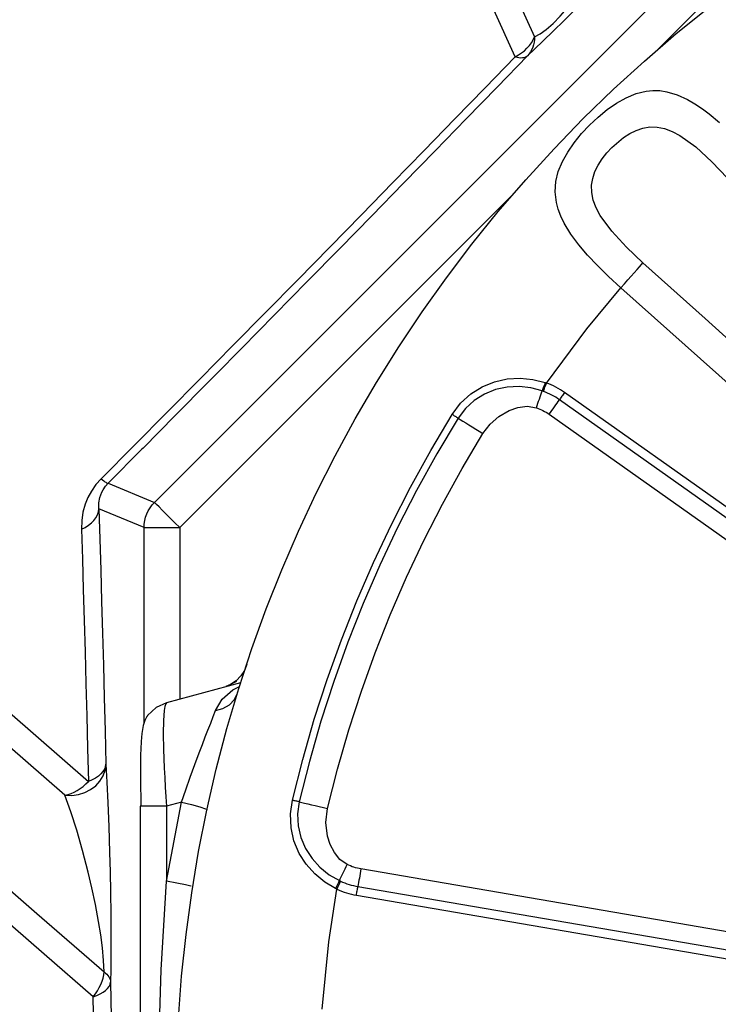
# Model space of a CAD drawing. Header units: millimetres. Extents: x 196 to 1773810, y -221320 to 153872.
# Tile 102 of 256: x 1114881 to 1115077, y -195476 to -195200. Entities that reach past the tile are written whole.
import ezdxf

# ---------------------------------------------------------------- set-up
doc = ezdxf.new("R2010")
doc.units = ezdxf.units.MM
doc.layers.get('Defpoints').update_dxf_attribs({"lineweight": 18})
doc.layers.add('00_Основной', color=163, linetype='Continuous', lineweight=40)
doc.layers.add('ТМ-размеры', color=25, linetype='Continuous', lineweight=20)
doc.styles.add('SFINKS', font='SFINKS.shx', dxfattribs={"width": 0.7, "oblique": 15})
doc.dimstyles.new('кира-50', dxfattribs={"dimtxt": 150, "dimasz": 40, "dimexe": 15, "dimexo": 0, "dimgap": 20, "dimtad": 1, "dimdec": 0, "dimrnd": 5, "dimdsep": 46, "dimtxsty": 'SFINKS', "dimblk1": 'OBLIQUE', "dimblk2": 'OBLIQUE', "dimsah": 1, "dimcen": 2.5, "dimclrd": 252, "dimclre": 252, "dimclrt": 252, "dimadec": 0, "dimazin": 0, "dimtfac": 1, "dimtdec": 0, "dimtofl": 0, "dimtmove": 0, "dimatfit": 3, "dimldrblk": 'OBLIQUE', "dimfxl": 15, "dimtfill": 1, "dimtolj": 1, "dimtzin": 0, "dimlwd": 20, "dimlwe": 20, "dimarcsym": 0})

# ---------------------------------------------------------------- blocks, each defined once
blk = doc.blocks.new('_Oblique')
at = {"color": 0, "linetype": 'ByBlock', "lineweight": -2}
blk.add_line((-0.5, -0.5), (0.5, 0.5), dxfattribs=at)
blk = doc.blocks.new('*D45')
at = {"layer": 'Defpoints', "color": 0, "linetype": 'ByBlock', "lineweight": 50, "transparency": 16777216}
for p in [(1116184.64, -194508.84), (1114444.55, -195856.77), (1116184.64, -195857.67)]:
    blk.add_point(p, dxfattribs=at)
at = {"layer": 'ТМ-размеры', "color": 252, "linetype": 'ByBlock', "lineweight": 20, "transparency": 16777216}
for p, q in [((1114444.55, -195856.77), (1114444.55, -194493.84)), ((1116184.64, -195857.67), (1116184.64, -194493.84)), ((1114444.55, -194508.84), (1116184.64, -194508.84))]:
    blk.add_line(p, q, dxfattribs=at)
at = {"layer": 'ТМ-размеры', "color": 252, "linetype": 'ByBlock', "lineweight": 20, "transparency": 16777216, "xscale": 40, "yscale": 40, "zscale": 40, "rotation": 180}
blk.add_blockref('_Oblique', (1114444.55, -194508.84), dxfattribs=at)
at = {"layer": 'ТМ-размеры', "color": 252, "linetype": 'ByBlock', "lineweight": 20, "transparency": 16777216, "xscale": 40, "yscale": 40, "zscale": 40}
blk.add_blockref('_Oblique', (1116184.64, -194508.84), dxfattribs=at)
at = {"layer": 'ТМ-размеры', "color": 252, "linetype": 'ByBlock', "transparency": 16777216, "insert": (1115314.59, -194413.84), "char_height": 150, "attachment_point": 5, "style": 'SFINKS', "bg_fill": 3, "box_fill_scale": 1.1, "bg_fill_color": 256, "bg_fill_true_color": 13158600, "bg_fill_transparency": 0}
blk.add_mtext('\\A1;1740', dxfattribs=at)

msp = doc.modelspace()

# ---------------------------------------------------------------- linework, layer by layer
at = {"layer": '00_Основной', "color": 252, "lineweight": 25, "ltscale": 10}
for p, q in [((1114918.65, -195335.09, 0.2), (1115146.47, -195107.27, 0.2)), ((1115153.54, -195114.34, 0.2), (1115060.11, -195207.76, 0.2)), ((1115019.15, -195248.73, 0.2), (1114925.72, -195342.16, 0.2)), ((1115181.18, -195408.69, 0.2), (1115033.64, -195304.28, 0.2)), ((1115179.74, -195410.72, 0.2), (1115032.18, -195306.33, 0.2)), ((1115029.31, -195310.4, 0.2), (1115176.87, -195414.8, 0.2)), ((1114905.64, -195329.7, 0.2), (1114918.65, -195335.09, 0.2)), ((1114915.73, -195342.16, 0.2), (1114903.01, -195336.9, 0.2)), ((1114915.73, -195396.86, 0.2), (1114915.73, -195342.16, 0.2)), ((1114925.72, -195342.16, 0.2), (1114925.72, -195390.29, 0.2)), ((1114942.78, -195385.72, 0.2), (1114922.05, -195391.27, 0.2)), ((1114941.36, -195389.73, 0.2), (1114941.79, -195388.9, 0.2)), ((1114914.89, -195420.25, 0.2), (1114914.64, -195420.25, 0.2)), ((1114914.64, -195420.25, 0.2), (1114914.64, -195586.27, 0.2)), ((1114922.05, -195441.32, 0.2), (1114926.17, -195419.15, 0.2)), ((1114926.17, -195419.15, 0.2), (1114922.05, -195420.25, 0.2)), ((1114922.05, -195420.25, 0.2), (1114922.05, -195441.32, 0.2)), ((1114933.31, -195421.21, 0.2), (1114933.36, -195421.25, 0.2)), ((1115154.67, -195468.38, 0.2), (1114976.52, -195437.88, 0.2)), ((1114929.34, -195442.87, 0.2), (1114929.29, -195442.84, 0.2)), ((1114975.67, -195442.79, 0.2), (1115153.82, -195473.3, 0.2)), ((1114975.25, -195445.24, 0.2), (1115153.4, -195475.75, 0.2))]:
    msp.add_line(p, q, dxfattribs=at)
at = {"layer": '00_Основной', "color": 252, "lineweight": 25, "ltscale": 10, "elevation": 0.2}
for points in [[(1114963.93, -195070.07), (1114964.7, -195071.78), (1114966.06, -195074.76), (1114967.98, -195078.97), (1114970.48, -195084.45), (1114973.54, -195091.15), (1114977.15, -195099.08), (1114981.32, -195108.22), (1114986.03, -195118.57), (1114991.28, -195130.08), (1114997.05, -195142.76), (1115003.34, -195156.56), (1115010.14, -195171.49), (1115017.44, -195187.5), (1115025.22, -195204.58)], [(1115056.96, -195174.8), (1115055.22, -195176.88), (1115053.12, -195179.26), (1115050.68, -195182), (1115047.81, -195185.13), (1115044.45, -195188.73), (1115042.06, -195191.26), (1115039.42, -195193.99), (1115036.53, -195196.96), (1115033.48, -195200.02), (1115030.45, -195203.01), (1115027.64, -195205.73), (1115025.22, -195208.03), (1115023.2, -195209.88)], [(1115025.22, -195204.58), (1115026.74, -195203.73), (1115028.49, -195202.48), (1115030.42, -195200.78), (1115032.42, -195198.74), (1115034.36, -195196.49), (1115036.12, -195194.18), (1115037.69, -195191.92), (1115039.07, -195189.76), (1115040.64, -195187.04), (1115041.96, -195184.5), (1115043.06, -195182.11), (1115044.36, -195178.84), (1115045.31, -195175.89)], [(1114925.35, -195479.72), (1114926.24, -195467.96), (1114927.48, -195456.25), (1114929.08, -195444.58), (1114931.02, -195432.95), (1114933.32, -195421.41), (1114935.98, -195409.92), (1114938.97, -195398.53), (1114942.3, -195387.23), (1114945.98, -195376.04), (1114949.99, -195364.96), (1114954.34, -195354.01), (1114959, -195343.19), (1114964, -195332.52), (1114969.3, -195322.01), (1114974.95, -195311.66), (1114980.89, -195301.49), (1114987.13, -195291.5), (1114993.68, -195281.71), (1115000.52, -195272.11), (1115007.64, -195262.74), (1115015.04, -195253.57), (1115022.72, -195244.64), (1115030.66, -195235.94), (1115038.87, -195227.48), (1115047.33, -195219.28), (1115056.02, -195211.34), (1115064.95, -195203.66), (1115074.12, -195196.25)], [(1115019.77, -195210.14), (1115013.77, -195197)], [(1115019.77, -195210.14), (1115020.68, -195209.64), (1115021.54, -195209.09), (1115022.35, -195208.46), (1115023.08, -195207.76), (1115023.75, -195207.03), (1115024.32, -195206.24), (1115024.82, -195205.42), (1115025.22, -195204.58)], [(1115025.22, -195204.58), (1115025.18, -195205.34), (1115025.09, -195206.07), (1115024.92, -195206.79), (1115024.69, -195207.5), (1115024.41, -195208.15), (1115024.06, -195208.77), (1115023.65, -195209.35), (1115023.2, -195209.88)], [(1114903.65, -195328.5), (1114912.96, -195319.12), (1114922.23, -195309.76), (1114931.46, -195300.42), (1114940.65, -195291.14), (1114949.76, -195281.88), (1114958.81, -195272.66), (1114967.78, -195263.52), (1114976.69, -195254.43), (1114985.5, -195245.4), (1114994.23, -195236.45), (1115002.85, -195227.59), (1115011.36, -195218.82), (1115019.77, -195210.14)], [(1115023.2, -195209.88), (1115014.69, -195218.67), (1115006.06, -195227.55), (1114997.33, -195236.52), (1114988.5, -195245.58), (1114979.58, -195254.71), (1114970.58, -195263.91), (1114961.49, -195273.18), (1114952.32, -195282.5), (1114943.09, -195291.87), (1114935.78, -195299.29)], [(1115019.77, -195210.14), (1115020.32, -195210.28), (1115020.84, -195210.38), (1115021.32, -195210.42), (1115021.78, -195210.4), (1115022.2, -195210.35), (1115022.58, -195210.25), (1115022.9, -195210.1), (1115023.2, -195209.88)], [(1115049.39, -195274.91), (1115045.97, -195271.77), (1115042.84, -195268.71), (1115040.04, -195265.74), (1115037.62, -195262.86), (1115035.42, -195259.89), (1115033.52, -195256.79), (1115032.57, -195254.81), (1115031.85, -195252.91), (1115031.35, -195251.04), (1115030.98, -195248.04), (1115031.17, -195245.16), (1115031.86, -195242.34), (1115033, -195239.56), (1115034.5, -195236.88), (1115036.32, -195234.24), (1115038.39, -195231.71), (1115040.65, -195229.3), (1115043.05, -195227.04), (1115045.56, -195224.98), (1115048.19, -195223.16), (1115050.88, -195221.65), (1115053.65, -195220.49), (1115056.46, -195219.8), (1115058.38, -195219.6), (1115060.32, -195219.65), (1115062.34, -195219.94), (1115065.16, -195220.78), (1115068.13, -195222.12), (1115070.19, -195223.32), (1115072.26, -195224.73), (1115074.12, -195226.14), (1115077.02, -195228.58)], [(1115055.61, -195267.95), (1115050.98, -195263.56), (1115046.86, -195259.07), (1115043.63, -195254.63), (1115042.49, -195252.46), (1115041.68, -195250.32), (1115041.26, -195248.25), (1115041.2, -195246.19), (1115041.5, -195244.27), (1115042.15, -195242.34), (1115043.02, -195240.56), (1115044.16, -195238.77), (1115045.45, -195237.13), (1115046.9, -195235.55), (1115050.12, -195232.81), (1115051.9, -195231.66), (1115053.68, -195230.78), (1115055.61, -195230.13), (1115057.53, -195229.82), (1115059.58, -195229.86), (1115061.64, -195230.27), (1115063.78, -195231.08), (1115065.97, -195232.22), (1115070.43, -195235.45), (1115074.91, -195239.57), (1115079.33, -195244.23)], [(1114893.54, -195417.2), (1114877.33, -195403.1), (1114861.75, -195389.57), (1114846.84, -195376.6), (1114832.61, -195364.24), (1114819.08, -195352.49), (1114806.28, -195341.36), (1114794.23, -195330.87), (1114782.93, -195321.05), (1114772.4, -195311.89), (1114762.66, -195303.44), (1114753.73, -195295.68), (1114745.62, -195288.62), (1114738.34, -195282.29), (1114731.89, -195276.68), (1114726.28, -195271.82), (1114721.54, -195267.7), (1114717.66, -195264.32), (1114714.66, -195261.7), (1114712.51, -195259.84), (1114711.26, -195258.75)], [(1115049.39, -195274.91), (1115050.39, -195273.79), (1115051.36, -195272.69), (1115052.31, -195271.65), (1115053.17, -195270.69), (1115053.94, -195269.81), (1115054.62, -195269.05), (1115055.19, -195268.43), (1115055.61, -195267.95)], [(1115200.7, -195398.36), (1115190, -195388.74), (1115178.7, -195378.55), (1115166.78, -195367.83), (1115155.71, -195357.89), (1115146.94, -195349.99), (1115137.84, -195341.82), (1115128.44, -195333.37), (1115120.35, -195326.1), (1115105.36, -195312.64), (1115089.58, -195298.46), (1115073, -195283.56), (1115055.61, -195267.95)], [(1115028.56, -195301.62), (1115039.9, -195286.41), (1115049.39, -195274.91)], [(1115049.39, -195274.91), (1115130.95, -195347.65), (1115195.24, -195404.57)], [(1114691.46, -195281.52), (1114692.87, -195282.75), (1114695.34, -195284.9), (1114698.82, -195287.93), (1114703.35, -195291.87), (1114708.9, -195296.69), (1114715.46, -195302.4), (1114723.04, -195308.97), (1114731.59, -195316.41), (1114741.12, -195324.69), (1114751.6, -195333.81), (1114763.03, -195343.74), (1114775.38, -195354.48), (1114788.63, -195365.99), (1114802.75, -195378.28), (1114817.74, -195391.31), (1114833.56, -195405.05), (1114850.16, -195419.49), (1114867.55, -195434.6), (1114885.67, -195450.35), (1114904.51, -195466.73)], [(1114935.78, -195299.29), (1114933.8, -195301.28), (1114924.46, -195310.74), (1114915.42, -195319.86)], [(1115002.1, -195310.44), (1115004.46, -195307.3), (1115007.32, -195304.68), (1115010.54, -195302.66), (1115014, -195301.26), (1115017.55, -195300.48), (1115021.16, -195300.28), (1115024.74, -195300.63), (1115028.19, -195301.5)], [(1115028.19, -195301.5), (1115028.09, -195301.8), (1115027.98, -195302.11), (1115027.87, -195302.41), (1115027.76, -195302.7), (1115027.66, -195303), (1115027.54, -195303.28), (1115027.44, -195303.57), (1115027.34, -195303.84)], [(1115028.19, -195301.5), (1115028.4, -195301.58), (1115028.56, -195301.62)], [(1115027.34, -195303.84), (1115024.17, -195302.97), (1115020.87, -195302.61), (1115017.55, -195302.78), (1115014.29, -195303.48), (1115011.17, -195304.72), (1115008.31, -195306.49), (1115005.8, -195308.76), (1115003.75, -195311.46)], [(1115025.71, -195308.55), (1115025.92, -195307.94), (1115026.13, -195307.32), (1115026.34, -195306.71), (1115026.56, -195306.11), (1115026.77, -195305.51), (1115026.96, -195304.95), (1115027.16, -195304.38), (1115027.34, -195303.84)], [(1115027.7, -195303.96), (1115027.5, -195303.89), (1115027.34, -195303.84)], [(1115027.7, -195303.96), (1115027.8, -195303.69), (1115027.9, -195303.41), (1115028.01, -195303.13), (1115028.11, -195302.83), (1115028.22, -195302.54), (1115028.33, -195302.24), (1115028.44, -195301.93), (1115028.56, -195301.62)], [(1115032.18, -195306.33), (1115031.66, -195305.96), (1115031.13, -195305.63), (1115030.58, -195305.3), (1115030.03, -195304.99), (1115029.45, -195304.71), (1115028.88, -195304.44), (1115028.29, -195304.19), (1115027.7, -195303.96)], [(1115033.64, -195304.28), (1115033.04, -195303.89), (1115032.44, -195303.5), (1115031.82, -195303.13), (1115031.18, -195302.79), (1115030.55, -195302.46), (1115029.88, -195302.16), (1115029.22, -195301.89), (1115028.56, -195301.62)], [(1115033.64, -195304.28), (1115033.44, -195304.55), (1115033.26, -195304.82), (1115033.08, -195305.09), (1115032.89, -195305.34), (1115032.71, -195305.6), (1115032.52, -195305.85), (1115032.36, -195306.09), (1115032.18, -195306.33)], [(1115029.31, -195310.4), (1115029.69, -195309.86), (1115030.07, -195309.34), (1115030.44, -195308.82), (1115030.8, -195308.29), (1115031.17, -195307.78), (1115031.52, -195307.28), (1115031.86, -195306.8), (1115032.18, -195306.33)], [(1115010.72, -195315.76), (1115012.72, -195313.15), (1115015.22, -195310.98), (1115018.09, -195309.32), (1115020.54, -195308.46), (1115023.14, -195308.14), (1115025.71, -195308.55)], [(1115025.71, -195308.55), (1115026.19, -195308.73), (1115026.65, -195308.92), (1115027.12, -195309.12), (1115027.57, -195309.35), (1115028.02, -195309.59), (1115028.46, -195309.84), (1115028.9, -195310.11), (1115029.31, -195310.4)], [(1114957.3, -195418.6), (1114960.19, -195407.2), (1114963.45, -195395.91), (1114967.06, -195384.72), (1114971.04, -195373.66), (1114975.36, -195362.72), (1114980.03, -195351.94), (1114985.05, -195341.3), (1114990.4, -195330.83), (1114996.09, -195320.54), (1115002.1, -195310.44)], [(1115003.75, -195311.46), (1114997.77, -195321.52), (1114992.11, -195331.74), (1114986.79, -195342.16), (1114981.81, -195352.73), (1114977.15, -195363.47), (1114972.85, -195374.33), (1114968.9, -195385.34), (1114965.3, -195396.47), (1114962.07, -195407.71), (1114959.19, -195419.04)], [(1115003.75, -195311.46), (1115003.58, -195311.36), (1115003.41, -195311.26), (1115003.22, -195311.13), (1115003.02, -195311), (1115002.8, -195310.88), (1115002.58, -195310.74), (1115002.34, -195310.59), (1115002.1, -195310.44)], [(1115003.75, -195311.46), (1115004.39, -195311.85), (1115005.1, -195312.3), (1115005.91, -195312.8), (1115006.78, -195313.33), (1115007.72, -195313.91), (1115008.7, -195314.52), (1115009.71, -195315.14), (1115010.72, -195315.76)], [(1114967.16, -195420.93), (1114969.97, -195409.85), (1114973.13, -195398.87), (1114976.66, -195387.99), (1114980.51, -195377.23), (1114984.72, -195366.6), (1114989.26, -195356.1), (1114994.14, -195345.77), (1114999.35, -195335.6), (1115004.88, -195325.58), (1115010.72, -195315.76)], [(1114915.42, -195319.86), (1114915.08, -195320.2), (1114905.64, -195329.7)], [(1114903.65, -195328.5), (1114902.21, -195330.12), (1114900.95, -195331.93), (1114899.99, -195333.71), (1114899.23, -195335.58), (1114898.58, -195337.86), (1114898.23, -195340.18), (1114898.16, -195342.58)], [(1114903.65, -195328.5), (1114904.04, -195328.8), (1114904.4, -195329.06), (1114904.7, -195329.29), (1114904.99, -195329.46), (1114905.21, -195329.59), (1114905.41, -195329.67), (1114905.55, -195329.71), (1114905.64, -195329.7)], [(1114903.01, -195336.9), (1114903.04, -195335.24), (1114903.34, -195333.72), (1114903.58, -195332.96), (1114903.89, -195332.22), (1114904.24, -195331.54), (1114904.89, -195330.58), (1114905.64, -195329.7)], [(1114898.16, -195342.58), (1114899.19, -195342.09), (1114900.13, -195341.51), (1114900.95, -195340.85), (1114901.66, -195340.14), (1114902.22, -195339.38), (1114902.63, -195338.58), (1114902.9, -195337.74), (1114903.01, -195336.9)], [(1114903.01, -195336.9), (1114903.28, -195345.42), (1114903.55, -195354.07), (1114903.8, -195362.85), (1114904.06, -195371.75), (1114904.3, -195380.75), (1114904.54, -195389.88), (1114904.78, -195399.13), (1114905, -195408.48)], [(1114915.73, -195342.16), (1114915.77, -195341.19), (1114915.91, -195340.21), (1114916.15, -195339.25), (1114916.49, -195338.34), (1114916.91, -195337.45), (1114917.4, -195336.62), (1114918, -195335.82), (1114918.65, -195335.09)], [(1114925.72, -195342.16), (1114924.36, -195340.8), (1114923.06, -195339.51), (1114921.86, -195338.31), (1114920.81, -195337.25), (1114919.93, -195336.38), (1114919.25, -195335.7), (1114918.83, -195335.27), (1114918.65, -195335.09)], [(1114898.16, -195342.58), (1114898.42, -195351.01), (1114898.68, -195359.56), (1114898.93, -195368.22), (1114899.19, -195377.02), (1114899.43, -195385.92), (1114899.67, -195394.94), (1114899.89, -195404.06), (1114900.13, -195413.31)], [(1114915.73, -195342.16), (1114915.98, -195342.16), (1114916.59, -195342.16), (1114917.53, -195342.16), (1114918.78, -195342.16), (1114920.27, -195342.16), (1114921.98, -195342.16), (1114923.81, -195342.16), (1114925.72, -195342.16)], [(1114944.56, -195380.53), (1114943.85, -195382.19), (1114942.83, -195383.74), (1114941.51, -195385.1), (1114939.98, -195386.16)], [(1114935.74, -195393.42), (1114937.61, -195390.25), (1114940.63, -195387.67), (1114942.51, -195386.72)], [(1114941.59, -195385.31), (1114939.98, -195386.16), (1114938.67, -195386.74)], [(1114871.3, -195388.25), (1114885.34, -195400.45), (1114900.13, -195413.31)], [(1114935.74, -195393.42), (1114937.82, -195392.86), (1114939.64, -195391.86), (1114940.98, -195390.49), (1114941.36, -195389.73)], [(1114922.05, -195391.27), (1114919.08, -195392.62), (1114916.71, -195394.84), (1114916.56, -195395.1)], [(1114922.05, -195391.27), (1114921.79, -195391.55), (1114921.55, -195392.28), (1114921.36, -195393.47), (1114921.16, -195396.22), (1114921.1, -195399.9), (1114921.16, -195404.39), (1114921.24, -195406.92), (1114921.36, -195409.58), (1114921.5, -195412.21), (1114921.67, -195414.94), (1114921.85, -195417.63), (1114922.05, -195420.25)], [(1114916.53, -195395.09), (1114915.9, -195396.28), (1114915.47, -195397.67), (1114915.09, -195399.93), (1114914.88, -195402.16), (1114914.8, -195404.18), (1114914.75, -195405.91), (1114914.75, -195407.27), (1114914.75, -195408.95), (1114914.75, -195411.06), (1114914.75, -195415.12), (1114914.77, -195417.56), (1114914.77, -195420.25)], [(1114926.17, -195419.15), (1114927.41, -195415.64), (1114928.66, -195412.14), (1114929.98, -195408.54), (1114931.19, -195405.29), (1114932.07, -195402.99), (1114932.88, -195400.86), (1114933.63, -195398.92), (1114934.4, -195396.95), (1114935.1, -195395.13), (1114935.74, -195393.42)], [(1114893.54, -195417.2), (1114895.42, -195417.26), (1114897.3, -195417.02), (1114899.09, -195416.46), (1114900.72, -195415.62), (1114902.16, -195414.52), (1114903.35, -195413.21), (1114904.24, -195411.73), (1114904.79, -195410.13), (1114905, -195408.48)], [(1114905, -195408.48), (1114904.89, -195409.2), (1114904.62, -195409.91), (1114904.2, -195410.58), (1114903.63, -195411.23), (1114902.93, -195411.84), (1114902.11, -195412.39), (1114901.16, -195412.88), (1114900.13, -195413.31)], [(1114905, -195408.48), (1114905.3, -195413.53), (1114905.57, -195419.36), (1114905.82, -195425.94), (1114906.04, -195433.28), (1114906.17, -195438.66), (1114906.28, -195444.42), (1114906.37, -195450.52), (1114906.4, -195454.34), (1114906.43, -195458.25), (1114906.41, -195462.19), (1114906.38, -195466.04), (1114906.33, -195469.62)], [(1114893.54, -195417.2), (1114894.4, -195417), (1114895.28, -195416.72), (1114896.14, -195416.34), (1114897, -195415.88), (1114897.83, -195415.34), (1114898.64, -195414.72), (1114899.41, -195414.04), (1114900.13, -195413.31)], [(1114904.51, -195466.73), (1114904.38, -195463.56), (1114904.04, -195460), (1114903.55, -195456.32), (1114902.96, -195452.62), (1114902.07, -195447.82), (1114901.09, -195443.21), (1114900.06, -195438.81), (1114898.48, -195432.67), (1114896.86, -195427.01), (1114895.2, -195421.83), (1114893.54, -195417.2)], [(1114922.05, -195420.25), (1114919.08, -195420.25), (1114916.71, -195420.25), (1114915.18, -195420.25), (1114914.89, -195420.25)], [(1114926.17, -195419.15), (1114929, -195419.83), (1114931.39, -195420.48), (1114932.9, -195420.97), (1114933.01, -195421.03)], [(1114969.43, -195443.38), (1114966.37, -195441.53), (1114963.6, -195439.27), (1114961.16, -195436.55), (1114959.22, -195433.5), (1114957.74, -195430.02), (1114956.92, -195426.38), (1114956.75, -195422.45), (1114957.3, -195418.6)], [(1114959.19, -195419.04), (1114959, -195419), (1114958.79, -195418.95), (1114958.58, -195418.9), (1114958.34, -195418.84), (1114958.1, -195418.78), (1114957.85, -195418.73), (1114957.58, -195418.66), (1114957.3, -195418.6)], [(1114959.19, -195419.04), (1114958.72, -195422.4), (1114958.89, -195425.78), (1114959.67, -195429.06), (1114961, -195432.13), (1114962.82, -195434.94), (1114965.03, -195437.41), (1114967.63, -195439.48), (1114970.48, -195441.12)], [(1114959.19, -195419.04), (1114959.91, -195419.22), (1114960.74, -195419.42), (1114961.66, -195419.63), (1114962.66, -195419.87), (1114963.73, -195420.12), (1114964.85, -195420.38), (1114965.99, -195420.66), (1114967.16, -195420.93)], [(1114972.66, -195436.63), (1114970.63, -195435.2), (1114969.07, -195433.26), (1114967.94, -195431.03), (1114967.19, -195428.68), (1114966.72, -195424.8), (1114967.16, -195420.93)], [(1114970.48, -195441.12), (1114970.73, -195440.6), (1114970.98, -195440.06), (1114971.25, -195439.51), (1114971.54, -195438.95), (1114971.8, -195438.38), (1114972.08, -195437.8), (1114972.37, -195437.21), (1114972.66, -195436.63)], [(1114976.52, -195437.88), (1114976.01, -195437.78), (1114975.52, -195437.66), (1114975.02, -195437.54), (1114974.54, -195437.38), (1114974.06, -195437.23), (1114973.58, -195437.04), (1114973.12, -195436.84), (1114972.66, -195436.63)], [(1114976.52, -195437.88), (1114976.4, -195438.51), (1114976.29, -195439.14), (1114976.18, -195439.78), (1114976.08, -195440.42), (1114975.97, -195441.04), (1114975.87, -195441.63), (1114975.77, -195442.22), (1114975.67, -195442.79)], [(1114922.05, -195565.19), (1114920.51, -195540.39), (1114919.73, -195515.5), (1114919.73, -195490.96), (1114920.51, -195466.13), (1114922.05, -195441.32)], [(1114928.96, -195442.72), (1114928.86, -195442.66), (1114927.32, -195442.31), (1114924.91, -195441.83), (1114922.05, -195441.32)], [(1114970.48, -195441.12), (1114970.36, -195441.38), (1114970.24, -195441.64), (1114970.11, -195441.92), (1114969.97, -195442.21), (1114969.84, -195442.49), (1114969.7, -195442.79), (1114969.58, -195443.08), (1114969.43, -195443.38)], [(1114969.77, -195443.55), (1114969.91, -195443.25), (1114970.04, -195442.96), (1114970.18, -195442.66), (1114970.31, -195442.38), (1114970.45, -195442.1), (1114970.58, -195441.81), (1114970.7, -195441.54), (1114970.82, -195441.28)], [(1114970.48, -195441.12), (1114970.68, -195441.2), (1114970.82, -195441.28)], [(1114970.82, -195441.28), (1114971.4, -195441.53), (1114971.99, -195441.77), (1114972.59, -195442), (1114973.2, -195442.19), (1114973.81, -195442.38), (1114974.43, -195442.53), (1114975.05, -195442.67), (1114975.67, -195442.79)], [(1114965.61, -195477.16), (1114967.54, -195458.28), (1114969.77, -195443.55)], [(1114969.77, -195443.55), (1114969.59, -195443.45), (1114969.43, -195443.38)], [(1114969.77, -195443.55), (1114970.44, -195443.83), (1114971.1, -195444.1), (1114971.78, -195444.35), (1114972.45, -195444.58), (1114973.14, -195444.78), (1114973.84, -195444.96), (1114974.54, -195445.12), (1114975.25, -195445.24)], [(1114975.25, -195445.24), (1114975.3, -195444.92), (1114975.36, -195444.61), (1114975.42, -195444.28), (1114975.46, -195443.97), (1114975.52, -195443.66), (1114975.57, -195443.36), (1114975.61, -195443.07), (1114975.67, -195442.79)], [(1114901.43, -195473.69), (1114887.69, -195461.74), (1114874.48, -195450.25)], [(1114901.43, -195473.69), (1114902.07, -195472.87), (1114902.64, -195472.02), (1114903.15, -195471.15), (1114903.59, -195470.26), (1114903.94, -195469.37), (1114904.21, -195468.48), (1114904.41, -195467.59), (1114904.51, -195466.73)], [(1114904.51, -195466.73), (1114904.92, -195467.06), (1114905.26, -195467.4), (1114905.57, -195467.75), (1114905.82, -195468.12), (1114906.03, -195468.48), (1114906.17, -195468.86), (1114906.28, -195469.24), (1114906.33, -195469.62)], [(1114901.43, -195473.69), (1114902.48, -195473.34), (1114903.41, -195472.91), (1114904.24, -195472.45), (1114904.94, -195471.94), (1114905.51, -195471.39), (1114905.93, -195470.81), (1114906.22, -195470.22), (1114906.33, -195469.62)], [(1114906.33, -195469.62), (1114906.6, -195484.33), (1114906.86, -195499.23), (1114907.12, -195514.3), (1114907.34, -195529.56), (1114907.57, -195544.95), (1114907.78, -195560.5), (1114907.98, -195576.21), (1114908.06, -195582.74)], [(1114903.84, -195658.25), (1114903.72, -195642.19), (1114903.58, -195626.22), (1114903.42, -195610.36), (1114903.25, -195594.61), (1114903.07, -195578.97), (1114902.87, -195563.46), (1114902.66, -195548.1), (1114902.45, -195532.88), (1114902.21, -195517.83), (1114901.97, -195502.94), (1114901.7, -195488.22), (1114901.43, -195473.69)]]:
    msp.add_lwpolyline(points, dxfattribs=at)

# ---------------------------------------------------------------- next in the draw order: dimensions: what is measured, and where the dimension line sits
at = {"layer": 'ТМ-размеры', "color": 3, "linetype": 'ByBlock'}
dim = msp.add_linear_dim(base=(1116184.64, -194508.84, 0.2), p1=(1114444.55, -195856.77, 0.2), p2=(1116184.64, -195857.67, 0.2), dimstyle='кира-50', dxfattribs=at)
dim.commit()
dim.dimension.update_dxf_attribs({"geometry": '*D45', "text_midpoint": (1115314.59, -194508.84, 0.2), "dimtype": 160})

doc.saveas('drawing.dxf')
